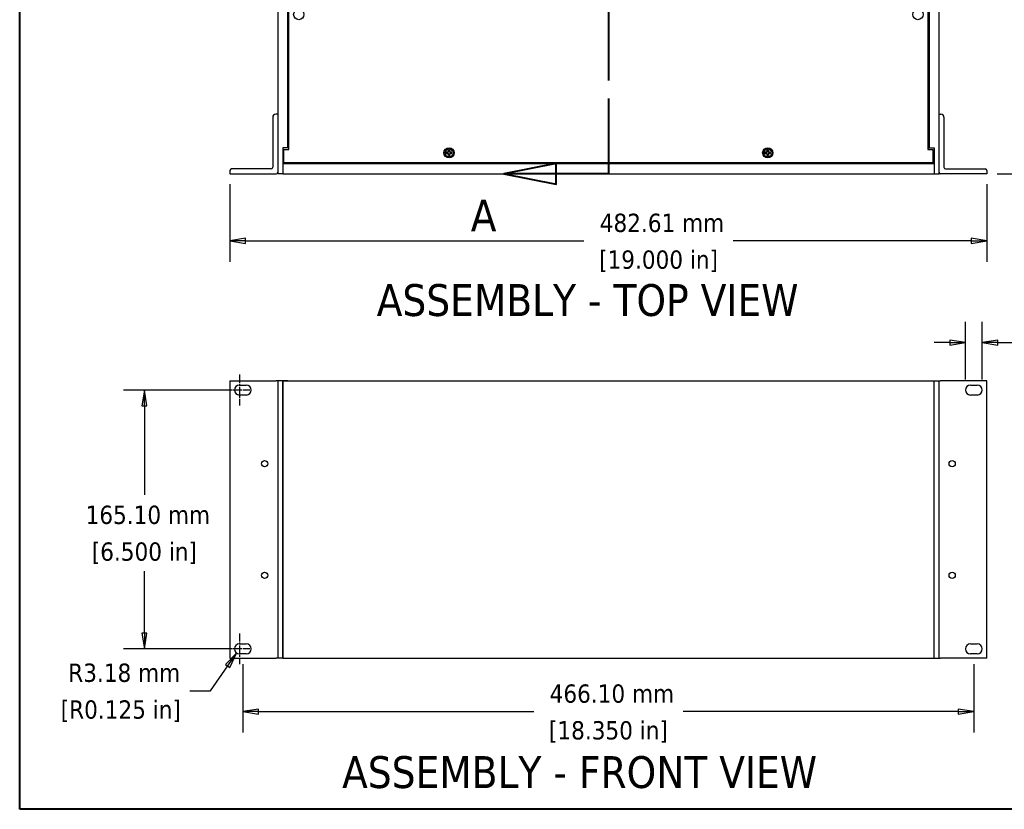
# Model space of a CAD drawing. Header units: millimetres. Extents: x 64 to 1798, y 64 to 1387.
# Tile 1 of 65: x 64 to 692, y 64 to 568. Entities that reach past the tile are written whole.
import ezdxf

# ---------------------------------------------------------------- set-up
doc = ezdxf.new("R2010")
doc.units = ezdxf.units.MM
doc.header["$LTSCALE"] = 6.666667
doc.linetypes.add('CHAIN', pattern=[0.7087, 0.4724, -0.0591, 0.1181, -0.0591])
doc.linetypes.add('DOUBLE_DASH_CHAIN', pattern=[1.2403, 0.6614, -0.0827, 0.1654, -0.0827, 0.1654, -0.0827])
for name, color, linetype, lineweight in [('Border (ANSI)', 7, 'Continuous', 40), ('Center Mark (ANSI)', 7, 'Continuous', 25), ('Dimension (ANSI)', 7, 'Continuous', 25), ('Section Line (ANSI)', 7, 'DOUBLE_DASH_CHAIN', 40), ('Symbol (ANSI)', 7, 'Continuous', 25), ('Visible (ANSI)', 7, 'Continuous', 25)]:
    doc.layers.add(name, color=color, linetype=linetype, lineweight=lineweight)
doc.styles.add('Note Text (ANSI)', font='tahoma.ttf')
doc.styles.add('Note Text (ANSI) - 3DA', font='tahoma.ttf')
doc.dimstyles.new('Default - mm (ANSI)', dxfattribs={"dimscale": 6.666667, "dimtxt": 1.75, "dimasz": 1.5, "dimexe": 2, "dimexo": 1, "dimgap": 0.8, "dimtad": 0, "dimtih": 1, "dimtoh": 1, "dimrnd": 1e-08, "dimzin": 0, "dimdsep": 46, "dimtxsty": 'Note Text (ANSI)', "dimblk": 'Filled-2', "dimcen": 0.09, "dimdle": 10, "dimclrd": 256, "dimclre": 256, "dimclrt": 256, "dimadec": 1, "dimazin": 0, "dimtfac": 1.741714, "dimtofl": 0, "dimtmove": 0, "dimatfit": 3, "dimldrblk": 'Filled-1', "dimfxl": 1, "dimtolj": 1, "dimtzin": 0, "dimlwd": -1, "dimlwe": -1, "dimarcsym": 0})

# ---------------------------------------------------------------- blocks, each defined once
blk = doc.blocks.new('Borders Default Border')
at = {"layer": 'Border (ANSI)', "flags": 128}
blk.add_lwpolyline([(9.652, 9.652), (9.652, 206.248), (269.748, 206.248), (269.748, 9.652), (9.652, 9.652)], dxfattribs=at)
blk = doc.blocks.new('2dTransSection0')
at = {"layer": 'Section Line (ANSI)', "linetype": 'DOUBLE_DASH_CHAIN', "ltscale": 12.351448}
blk.add_line((65.955, 154.268), (65.955, 70.451), dxfattribs=at)
at = {"layer": 'Section Line (ANSI)', "linetype": 'Continuous'}
for p, q in [((65.955, 77.671), (65.955, 70.451)), ((60.955, 71.451), (55.955, 70.451)), ((60.955, 69.451), (60.955, 71.451)), ((60.955, 70.451), (55.955, 70.451)), ((55.955, 70.451), (60.955, 69.451)), ((65.955, 70.451), (60.955, 70.451))]:
    blk.add_line(p, q, dxfattribs=at)
at = {"layer": 'Section Line (ANSI)', "linetype": 'Continuous', "flags": 128}
blk.add_lwpolyline([(60.955, 71.451), (55.955, 70.451), (60.955, 69.451), (60.955, 71.451)], dxfattribs=at)
at = {"layer": 'Section Line (ANSI)'}
blk.add_solid([(60.955, 71.451), (55.955, 70.451), (60.955, 69.451), (60.955, 71.451)], dxfattribs=at)
at = {"layer": 'Section Line (ANSI)', "insert": (52.79, 64.949), "char_height": 3.048, "attachment_point": 7, "style": 'Note Text (ANSI) - 3DA'}
blk.add_mtext('A', dxfattribs=at)
blk = doc.blocks.new('Filled-2')
at = {"color": 0}
for p, q in [((0, 0), (-1, 0.167)), ((-1, 0.167), (-1, -0.167)), ((-1, 0), (0, 0)), ((-1, -0.167), (0, 0))]:
    blk.add_line(p, q, dxfattribs=at)
at = {"color": 0, "flags": 128}
blk.add_lwpolyline([(-1, -0.167), (0, 0), (-1, 0.167), (-1, -0.167)], dxfattribs=at)
at = {"color": 0}
blk.add_solid([(-1, -0.167), (0, 0), (-1, 0.167), (-1, -0.167)], dxfattribs=at)
blk = doc.blocks.new('*D9')
at = {"layer": 'Defpoints', "color": 0, "transparency": 16777216}
for p in [(198.39, 469.67), (681, 469.67), (681, 426.9)]:
    blk.add_point(p, dxfattribs=at)
at = {"layer": 'Dimension (ANSI)', "transparency": 16777216}
for p, q in [((198.39, 463.01), (198.39, 413.56)), ((681, 463.01), (681, 413.56)), ((208.39, 426.9), (424.05, 426.9)), ((671, 426.9), (519.36, 426.9))]:
    blk.add_line(p, q, dxfattribs=at)
at = {"layer": 'Dimension (ANSI)', "transparency": 16777216, "xscale": 10, "yscale": 10, "zscale": 10, "rotation": 180}
blk.add_blockref('Filled-2', (198.39, 426.9), dxfattribs=at)
at = {"layer": 'Dimension (ANSI)', "transparency": 16777216, "xscale": 10, "yscale": 10, "zscale": 10}
blk.add_blockref('Filled-2', (681, 426.9), dxfattribs=at)
at = {"layer": 'Dimension (ANSI)', "transparency": 16777216, "char_height": 11.6667, "attachment_point": 5, "style": 'Note Text (ANSI)'}
for s, insert in [('\\A1; 482.61 mm', (471.7, 438.33)), ('\\A1;[19.000 in]', (471.7, 413.93))]:
    blk.add_mtext(s, dxfattribs=dict(at, insert=insert))
blk = doc.blocks.new('Filled-1')
at = {"color": 0}
for p, q in [((0, 0), (-1, 0.333)), ((-1, 0.333), (-1, -0.333)), ((-1, 0), (0, 0)), ((-1, -0.333), (0, 0))]:
    blk.add_line(p, q, dxfattribs=at)
at = {"color": 0, "flags": 128}
blk.add_lwpolyline([(-1, -0.333), (0, 0), (-1, 0.333), (-1, -0.333)], dxfattribs=at)
at = {"color": 0}
blk.add_solid([(-1, -0.333), (0, 0), (-1, 0.333), (-1, -0.333)], dxfattribs=at)
blk = doc.blocks.new('*D10')
at = {"layer": 'Defpoints', "color": 0, "transparency": 16777216}
for p in [(650.52, 1028.45), (788.39, 1028.45), (681, 469.67)]:
    blk.add_point(p, dxfattribs=at)
at = {"layer": 'Dimension (ANSI)', "transparency": 16777216}
for p, q in [((657.19, 1028.45), (801.73, 1028.45)), ((788.39, 1018.45), (788.39, 773.46)), ((788.39, 479.67), (788.39, 724.67)), ((687.67, 469.67), (801.73, 469.67))]:
    blk.add_line(p, q, dxfattribs=at)
at = {"layer": 'Dimension (ANSI)', "transparency": 16777216, "xscale": 10, "yscale": 10, "zscale": 10}
for p, rotation in [((788.39, 1028.45), 90), ((788.39, 469.67), 270)]:
    blk.add_blockref('Filled-2', p, dxfattribs=dict(at, rotation=rotation))
at = {"layer": 'Dimension (ANSI)', "transparency": 16777216, "char_height": 11.6667, "attachment_point": 5, "style": 'Note Text (ANSI)'}
for s, insert in [('\\A1; 558.78 mm', (788.39, 760.5)), ('\\A1;[21.999 in]', (788.39, 736.1))]:
    blk.add_mtext(s, dxfattribs=dict(at, insert=insert))
blk = doc.blocks.new('*D19')
at = {"layer": 'Defpoints', "color": 0, "transparency": 16777216}
for p in [(206.65, 163.49), (672.75, 163.49), (206.65, 126.66)]:
    blk.add_point(p, dxfattribs=at)
at = {"layer": 'Dimension (ANSI)', "transparency": 16777216}
for p, q in [((206.65, 156.83), (206.65, 113.33)), ((672.75, 156.83), (672.75, 113.33)), ((216.65, 126.66), (392.09, 126.66)), ((662.75, 126.66), (487.39, 126.66))]:
    blk.add_line(p, q, dxfattribs=at)
at = {"layer": 'Dimension (ANSI)', "transparency": 16777216, "xscale": 10, "yscale": 10, "zscale": 10, "rotation": 180}
blk.add_blockref('Filled-2', (206.65, 126.66), dxfattribs=at)
at = {"layer": 'Dimension (ANSI)', "transparency": 16777216, "xscale": 10, "yscale": 10, "zscale": 10}
blk.add_blockref('Filled-2', (672.75, 126.66), dxfattribs=at)
at = {"layer": 'Dimension (ANSI)', "transparency": 16777216, "char_height": 11.6667, "attachment_point": 5, "style": 'Note Text (ANSI)'}
for s, insert in [('\\A1; 466.10 mm', (439.74, 138.06)), ('\\A1;[18.350 in]', (439.74, 113.69))]:
    blk.add_mtext(s, dxfattribs=dict(at, insert=insert))
blk = doc.blocks.new('*D20')
at = {"layer": 'Defpoints', "color": 0, "transparency": 16777216}
for p in [(202.66, 164.05), (204.46, 166.67)]:
    blk.add_point(p, dxfattribs=at)
at = {"layer": 'Dimension (ANSI)', "transparency": 16777216}
for p, q in [((186.02, 139.92), (196.98, 155.82)), ((172.73, 139.92), (186.02, 139.92))]:
    blk.add_line(p, q, dxfattribs=at)
at = {"layer": 'Dimension (ANSI)', "transparency": 16777216, "xscale": 10, "yscale": 10, "zscale": 10, "rotation": 55.42032298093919}
blk.add_blockref('Filled-2', (202.66, 164.05), dxfattribs=at)
at = {"layer": 'Dimension (ANSI)', "transparency": 16777216, "char_height": 11.6667, "attachment_point": 5, "style": 'Note Text (ANSI)'}
for s, insert in [('\\A1; R3.18 mm', (128.81, 151.35)), ('\\A1;[R0.125 in]', (128.81, 126.95))]:
    blk.add_mtext(s, dxfattribs=dict(at, insert=insert))
blk = doc.blocks.new('*D21')
at = {"layer": 'Defpoints', "color": 0, "transparency": 16777216}
for p in [(143.85, 331.77), (201.29, 331.77), (201.29, 166.67)]:
    blk.add_point(p, dxfattribs=at)
at = {"layer": 'Dimension (ANSI)', "transparency": 16777216}
for p, q in [((194.62, 331.77), (130.52, 331.77)), ((143.85, 321.77), (143.85, 265.04)), ((143.85, 176.67), (143.85, 216.3)), ((194.62, 166.67), (130.52, 166.67))]:
    blk.add_line(p, q, dxfattribs=at)
at = {"layer": 'Dimension (ANSI)', "transparency": 16777216, "xscale": 10, "yscale": 10, "zscale": 10}
for p, rotation in [((143.85, 331.77), 90), ((143.85, 166.67), 270)]:
    blk.add_blockref('Filled-2', p, dxfattribs=dict(at, rotation=rotation))
at = {"layer": 'Dimension (ANSI)', "transparency": 16777216, "char_height": 11.6667, "attachment_point": 5, "style": 'Note Text (ANSI)'}
for s, insert in [('\\A1; 165.10 mm', (143.85, 252.08)), ('\\A1;[6.500 in]', (143.85, 227.7))]:
    blk.add_mtext(s, dxfattribs=dict(at, insert=insert))
blk = doc.blocks.new('*D22')
at = {"layer": 'Defpoints', "color": 0, "transparency": 16777216}
for p in [(678.11, 362.03), (667.39, 331.77), (678.11, 331.77)]:
    blk.add_point(p, dxfattribs=at)
at = {"layer": 'Dimension (ANSI)', "transparency": 16777216}
for p, q in [((667.39, 338.43), (667.39, 375.37)), ((678.11, 338.43), (678.11, 375.37)), ((657.39, 362.03), (647.39, 362.03)), ((688.11, 362.03), (698.11, 362.03))]:
    blk.add_line(p, q, dxfattribs=at)
at = {"layer": 'Dimension (ANSI)', "transparency": 16777216, "xscale": 10, "yscale": 10, "zscale": 10}
blk.add_blockref('Filled-2', (667.39, 362.03), dxfattribs=at)
at = {"layer": 'Dimension (ANSI)', "transparency": 16777216, "xscale": 10, "yscale": 10, "zscale": 10, "rotation": 180}
blk.add_blockref('Filled-2', (678.11, 362.03), dxfattribs=at)
at = {"layer": 'Dimension (ANSI)', "transparency": 16777216, "char_height": 11.6667, "attachment_point": 5, "style": 'Note Text (ANSI)'}
for s, insert in [('\\A1; 10.72 mm', (741.38, 373.44)), ('\\A1;[0.422 in]', (741.38, 349.07))]:
    blk.add_mtext(s, dxfattribs=dict(at, insert=insert))

msp = doc.modelspace()

# ---------------------------------------------------------------- linework, layer by layer
at = {"layer": 'Center Mark (ANSI)', "linetype": 'CHAIN', "ltscale": 1.640088}
for p, q in [((204.462, 341.6098), (204.462, 321.9264)), ((204.462, 176.5098), (204.462, 156.8264))]:
    msp.add_line(p, q, dxfattribs=at)
at = {"layer": 'Center Mark (ANSI)', "linetype": 'CHAIN', "ltscale": 1.37552}
for p, q in [((211.1287, 331.7681), (194.6204, 331.7681)), ((211.1287, 166.6681), (194.6204, 166.6681))]:
    msp.add_line(p, q, dxfattribs=at)
at = {"layer": 'Visible (ANSI)'}
for p, q in [((228.872, 1028.454), (228.872, 469.674)), ((650.522, 469.674), (650.522, 1028.454)), ((235.222, 486.174), (235.222, 1011.954)), ((235.9763, 485.1453), (235.9763, 1012.9827)), ((643.4177, 1012.9827), (643.4177, 485.1453)), ((644.172, 1011.954), (644.172, 486.174)), ((225.697, 505.774), (225.697, 473.849)), ((228.872, 507.774), (227.697, 507.774)), ((650.522, 507.774), (651.697, 507.774)), ((653.697, 505.774), (653.697, 473.849)), ((235.222, 486.174), (232.047, 486.174)), ((232.047, 486.174), (232.047, 469.674)), ((232.8013, 476.7633), (232.8013, 485.1453)), ((232.8013, 485.1453), (235.9763, 485.1453)), ((235.9763, 486.174), (235.222, 486.174)), ((337.0382, 483.4215), (336.3384, 483.4215)), ((337.5331, 483.6264), (337.0382, 483.4215)), ((337.0546, 483.3388), (337.0382, 483.4215)), ((337.738, 484.1213), (337.5331, 483.6264)), ((337.6283, 483.5312), (337.5331, 483.6264)), ((337.738, 484.8211), (337.738, 484.1213)), ((337.8207, 484.1049), (337.738, 484.1213)), ((338.3734, 484.1049), (338.456, 484.1213)), ((338.456, 484.1213), (338.456, 484.8211)), ((338.661, 483.6264), (338.456, 484.1213)), ((338.5657, 483.5312), (338.661, 483.6264)), ((339.1558, 483.4215), (338.661, 483.6264)), ((339.1394, 483.3388), (339.1558, 483.4215)), ((339.8557, 483.4215), (339.1558, 483.4215)), ((540.2382, 483.4215), (539.5384, 483.4215)), ((540.7331, 483.6264), (540.2382, 483.4215)), ((540.2546, 483.3388), (540.2382, 483.4215)), ((540.938, 484.1213), (540.7331, 483.6264)), ((540.8283, 483.5312), (540.7331, 483.6264)), ((540.938, 484.8211), (540.938, 484.1213)), ((541.0207, 484.1049), (540.938, 484.1213)), ((541.5734, 484.1049), (541.656, 484.1213)), ((541.656, 484.1213), (541.656, 484.8211)), ((541.861, 483.6264), (541.656, 484.1213)), ((541.7657, 483.5312), (541.861, 483.6264)), ((542.3558, 483.4215), (541.861, 483.6264)), ((542.3394, 483.3388), (542.3558, 483.4215)), ((543.0557, 483.4215), (542.3558, 483.4215)), ((643.4177, 486.174), (644.172, 486.174)), ((643.4177, 485.1453), (646.5927, 485.1453)), ((644.172, 486.174), (647.347, 486.174)), ((646.5927, 485.1453), (646.5927, 476.7633)), ((647.347, 486.174), (647.347, 469.674)), ((232.8013, 477.294), (232.047, 477.294)), ((336.3384, 482.7035), (337.0382, 482.7035)), ((337.0546, 482.7861), (337.0382, 482.7035)), ((337.0382, 482.7035), (337.5331, 482.4985)), ((337.6283, 482.5938), (337.5331, 482.4985)), ((337.5331, 482.4985), (337.738, 482.0036)), ((337.8207, 482.0201), (337.738, 482.0036)), ((337.738, 482.0036), (337.738, 481.3038)), ((338.3734, 482.0201), (338.456, 482.0036)), ((338.456, 482.0036), (338.661, 482.4985)), ((338.456, 481.3038), (338.456, 482.0036)), ((338.5657, 482.5938), (338.661, 482.4985)), ((338.661, 482.4985), (339.1558, 482.7035)), ((339.1394, 482.7861), (339.1558, 482.7035)), ((339.1558, 482.7035), (339.8557, 482.7035)), ((539.5384, 482.7035), (540.2382, 482.7035)), ((540.2546, 482.7861), (540.2382, 482.7035)), ((540.2382, 482.7035), (540.7331, 482.4985)), ((540.8283, 482.5938), (540.7331, 482.4985)), ((540.7331, 482.4985), (540.938, 482.0036)), ((541.0207, 482.0201), (540.938, 482.0036)), ((540.938, 482.0036), (540.938, 481.3038)), ((541.5734, 482.0201), (541.656, 482.0036)), ((541.656, 482.0036), (541.861, 482.4985)), ((541.656, 481.3038), (541.656, 482.0036)), ((541.7657, 482.5938), (541.861, 482.4985)), ((541.861, 482.4985), (542.3558, 482.7035)), ((542.3394, 482.7861), (542.3558, 482.7035)), ((542.3558, 482.7035), (543.0557, 482.7035)), ((647.347, 477.294), (646.5927, 477.294)), ((198.392, 471.849), (198.392, 469.674)), ((224.697, 472.849), (199.392, 472.849)), ((647.347, 476.024), (232.047, 476.024)), ((646.5927, 476.7633), (232.8013, 476.7633)), ((654.697, 472.849), (680.002, 472.849)), ((681.002, 471.849), (681.002, 469.674)), ((198.392, 469.674), (227.872, 469.674)), ((232.047, 469.674), (228.872, 469.674)), ((232.047, 469.674), (647.347, 469.674)), ((647.347, 469.674), (650.522, 469.674)), ((681.002, 469.674), (651.522, 469.674)), ((198.392, 337.7371), (198.392, 160.6991)), ((198.392, 337.7371), (227.872, 337.7371)), ((204.462, 334.9431), (208.832, 334.9431)), ((228.872, 337.7371), (227.872, 337.7371)), ((232.047, 337.7467), (228.872, 337.7467)), ((228.872, 337.7467), (228.872, 160.7087)), ((235.222, 337.7467), (232.047, 337.7467)), ((232.047, 337.7467), (232.047, 160.7087)), ((232.047, 337.7337), (647.347, 337.7337)), ((232.047, 160.6957), (232.047, 337.7337)), ((235.222, 337.7337), (235.222, 337.7467)), ((644.172, 337.7467), (647.347, 337.7467)), ((644.172, 337.7337), (644.172, 337.7467)), ((647.347, 337.7467), (650.522, 337.7467)), ((647.347, 160.7087), (647.347, 337.7467)), ((647.347, 160.6957), (647.347, 337.7337)), ((650.522, 160.7087), (650.522, 337.7467)), ((650.522, 337.7371), (651.522, 337.7371)), ((681.002, 337.7371), (651.522, 337.7371)), ((670.562, 334.9431), (674.932, 334.9431)), ((681.002, 160.6991), (681.002, 337.7371)), ((208.832, 328.5931), (204.462, 328.5931)), ((674.932, 328.5931), (670.562, 328.5931)), ((204.462, 169.8431), (208.832, 169.8431)), ((670.562, 169.8431), (674.932, 169.8431)), ((208.832, 163.4931), (204.462, 163.4931)), ((674.932, 163.4931), (670.562, 163.4931)), ((198.392, 160.6991), (227.872, 160.6991)), ((228.872, 160.6991), (227.872, 160.6991)), ((228.872, 160.7087), (228.872, 160.6991)), ((232.047, 160.7087), (228.872, 160.7087)), ((232.047, 160.6957), (647.347, 160.6957)), ((647.347, 160.7087), (650.522, 160.7087)), ((650.522, 160.6991), (650.522, 160.7087)), ((650.522, 160.6991), (651.522, 160.6991)), ((681.002, 160.6991), (651.522, 160.6991))]:
    msp.add_line(p, q, dxfattribs=at)
for centre, radius in [((242.2755, 571.264), 3.2512), ((637.1185, 571.264), 3.2512), ((338.097, 483.0625), 3.2512), ((338.097, 483.0625), 2.54), ((541.297, 483.0625), 3.2512), ((541.297, 483.0625), 2.54), ((220.49, 284.7781), 1.9939), ((658.904, 284.7781), 1.9939), ((220.49, 213.6581), 1.9939), ((658.904, 213.6581), 1.9939)]:
    msp.add_circle(centre, radius, dxfattribs=at)
for centre, radius, start, end in [((227.697, 505.774), 2, 90, 180), ((651.697, 505.774), 2, 0, 90), ((338.097, 483.0625), 1.7949, 168.463041, 191.536959), ((338.097, 483.0625), 1.7949, 78.463041, 101.536959), ((338.097, 483.0625), 1.7483, 78.6603846, 101.3396154), ((338.097, 483.0625), 1.7949, 348.463041, 11.536959), ((541.297, 483.0625), 1.7949, 168.463041, 191.536959), ((541.297, 483.0625), 1.7949, 78.463041, 101.536959), ((541.297, 483.0625), 1.7483, 78.6603846, 101.3396154), ((541.297, 483.0625), 1.7949, 348.463041, 11.536959), ((338.097, 483.0625), 1.7483, 168.6603846, 191.3396154), ((338.097, 483.0625), 1.7949, 258.463041, 281.536959), ((338.097, 483.0625), 1.7483, 258.6603846, 281.3396154), ((338.097, 483.0625), 1.7483, 348.6603846, 11.3396154), ((541.297, 483.0625), 1.7483, 168.6603846, 191.3396154), ((541.297, 483.0625), 1.7949, 258.463041, 281.536959), ((541.297, 483.0625), 1.7483, 258.6603846, 281.3396154), ((541.297, 483.0625), 1.7483, 348.6603846, 11.3396154), ((199.392, 471.849), 1, 90, 180), ((224.697, 473.849), 1, 270, 0), ((654.697, 473.849), 1, 180, 270), ((680.002, 471.849), 1, 0, 90), ((227.872, 470.674), 1, 270, 0), ((651.522, 470.674), 1, 180, 270), ((204.462, 331.7681), 3.175, 90, 270), ((208.832, 331.7681), 3.175, 270, 90), ((670.562, 331.7681), 3.175, 90, 270), ((674.932, 331.7681), 3.175, 270, 90), ((204.462, 166.6681), 3.175, 90, 270), ((208.832, 166.6681), 3.175, 270, 90), ((670.562, 166.6681), 3.175, 90, 270), ((674.932, 166.6681), 3.175, 270, 90)]:
    msp.add_arc(centre, radius, start, end, dxfattribs=at)
for points, weights in [([(336.3829, 483.4062), (336.3609, 483.4137), (336.3384, 483.4215)], [1.01218915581, 1.01172679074, 1.01110160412]), ([(337.0546, 483.3388), (337.4169, 483.4539), (337.6283, 483.5312)], [2.07391766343, 2.6044802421, 2.81776863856]), ([(337.6283, 483.5312), (337.7056, 483.7426), (337.8207, 484.1049)], [2.81776863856, 2.60448024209, 2.07391766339]), ([(337.7533, 484.7766), (337.7457, 484.7986), (337.738, 484.8211)], [1.01218915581, 1.01172679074, 1.01110160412]), ([(337.8207, 484.1049), (337.7952, 484.3602), (337.7533, 484.7766)], [2.37346205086, 1.9683578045, 1.53696783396]), ([(338.4408, 484.7766), (338.3988, 484.3602), (338.3734, 484.1049)], [1.53696783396, 1.9683578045, 2.37346205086]), ([(338.3734, 484.1049), (338.4885, 483.7426), (338.5657, 483.5312)], [2.07391766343, 2.6044802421, 2.81776863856]), ([(338.4408, 484.7766), (338.4483, 484.7986), (338.456, 484.8211)], [1.01218915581, 1.01172679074, 1.01110160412]), ([(338.5657, 483.5312), (338.7771, 483.4539), (339.1394, 483.3388)], [2.81776863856, 2.60448024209, 2.07391766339]), ([(339.8112, 483.4062), (339.8331, 483.4137), (339.8557, 483.4215)], [1.01218915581, 1.01172679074, 1.01110160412]), ([(539.5829, 483.4062), (539.5609, 483.4137), (539.5384, 483.4215)], [1.01218915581, 1.01172679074, 1.01110160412]), ([(540.2546, 483.3388), (540.6169, 483.4539), (540.8283, 483.5312)], [2.07391766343, 2.6044802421, 2.81776863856]), ([(540.8283, 483.5312), (540.9056, 483.7426), (541.0207, 484.1049)], [2.81776863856, 2.60448024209, 2.07391766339]), ([(540.9533, 484.7766), (540.9457, 484.7986), (540.938, 484.8211)], [1.01218915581, 1.01172679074, 1.01110160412]), ([(541.0207, 484.1049), (540.9952, 484.3602), (540.9533, 484.7766)], [2.37346205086, 1.9683578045, 1.53696783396]), ([(541.6408, 484.7766), (541.5988, 484.3602), (541.5734, 484.1049)], [1.53696783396, 1.9683578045, 2.37346205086]), ([(541.5734, 484.1049), (541.6885, 483.7426), (541.7657, 483.5312)], [2.07391766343, 2.6044802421, 2.81776863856]), ([(541.6408, 484.7766), (541.6483, 484.7986), (541.656, 484.8211)], [1.01218915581, 1.01172679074, 1.01110160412]), ([(541.7657, 483.5312), (541.9771, 483.4539), (542.3394, 483.3388)], [2.81776863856, 2.60448024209, 2.07391766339]), ([(543.0112, 483.4062), (543.0331, 483.4137), (543.0557, 483.4215)], [1.01218915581, 1.01172679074, 1.01110160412]), ([(336.3829, 482.7187), (336.3609, 482.7112), (336.3384, 482.7035)], [1.01218915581, 1.01172679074, 1.01110160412]), ([(336.3829, 483.4062), (336.7993, 483.3643), (337.0546, 483.3388)], [1.53696783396, 1.9683578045, 2.37346205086]), ([(337.0546, 482.7861), (336.7993, 482.7606), (336.3829, 482.7187)], [2.37346205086, 1.9683578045, 1.53696783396]), ([(337.6283, 482.5938), (337.4169, 482.671), (337.0546, 482.7861)], [2.81776863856, 2.60448024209, 2.07391766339]), ([(337.8207, 482.0201), (337.7056, 482.3824), (337.6283, 482.5938)], [2.07391766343, 2.6044802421, 2.81776863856]), ([(337.7533, 481.3483), (337.7457, 481.3263), (337.738, 481.3038)], [1.01218915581, 1.01172679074, 1.01110160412]), ([(337.7533, 481.3483), (337.7952, 481.7648), (337.8207, 482.0201)], [1.53696783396, 1.9683578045, 2.37346205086]), ([(338.5657, 482.5938), (338.4885, 482.3824), (338.3734, 482.0201)], [2.81776863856, 2.6044802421, 2.07391766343]), ([(338.3734, 482.0201), (338.3988, 481.7648), (338.4408, 481.3483)], [2.37346205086, 1.9683578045, 1.53696783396]), ([(338.4408, 481.3483), (338.4483, 481.3263), (338.456, 481.3038)], [1.01218915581, 1.01172679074, 1.01110160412]), ([(339.1394, 482.7861), (338.7771, 482.671), (338.5657, 482.5938)], [2.07391766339, 2.60448024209, 2.81776863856]), ([(339.1394, 483.3388), (339.3947, 483.3643), (339.8112, 483.4062)], [2.37346205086, 1.9683578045, 1.53696783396]), ([(339.8112, 482.7187), (339.3947, 482.7606), (339.1394, 482.7861)], [1.53696783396, 1.9683578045, 2.37346205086]), ([(339.8112, 482.7187), (339.8331, 482.7112), (339.8557, 482.7035)], [1.01218915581, 1.01172679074, 1.01110160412]), ([(539.5829, 482.7187), (539.5609, 482.7112), (539.5384, 482.7035)], [1.01218915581, 1.01172679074, 1.01110160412]), ([(539.5829, 483.4062), (539.9993, 483.3643), (540.2546, 483.3388)], [1.53696783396, 1.9683578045, 2.37346205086]), ([(540.2546, 482.7861), (539.9993, 482.7606), (539.5829, 482.7187)], [2.37346205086, 1.9683578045, 1.53696783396]), ([(540.8283, 482.5938), (540.6169, 482.671), (540.2546, 482.7861)], [2.81776863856, 2.60448024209, 2.07391766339]), ([(541.0207, 482.0201), (540.9056, 482.3824), (540.8283, 482.5938)], [2.07391766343, 2.6044802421, 2.81776863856]), ([(540.9533, 481.3483), (540.9457, 481.3263), (540.938, 481.3038)], [1.01218915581, 1.01172679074, 1.01110160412]), ([(540.9533, 481.3483), (540.9952, 481.7648), (541.0207, 482.0201)], [1.53696783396, 1.9683578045, 2.37346205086]), ([(541.7657, 482.5938), (541.6885, 482.3824), (541.5734, 482.0201)], [2.81776863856, 2.6044802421, 2.07391766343]), ([(541.5734, 482.0201), (541.5988, 481.7648), (541.6408, 481.3483)], [2.37346205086, 1.9683578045, 1.53696783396]), ([(541.6408, 481.3483), (541.6483, 481.3263), (541.656, 481.3038)], [1.01218915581, 1.01172679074, 1.01110160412]), ([(542.3394, 482.7861), (541.9771, 482.671), (541.7657, 482.5938)], [2.07391766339, 2.60448024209, 2.81776863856]), ([(542.3394, 483.3388), (542.5947, 483.3643), (543.0112, 483.4062)], [2.37346205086, 1.9683578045, 1.53696783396]), ([(543.0112, 482.7187), (542.5947, 482.7606), (542.3394, 482.7861)], [1.53696783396, 1.9683578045, 2.37346205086]), ([(543.0112, 482.7187), (543.0331, 482.7112), (543.0557, 482.7035)], [1.01218915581, 1.01172679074, 1.01110160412])]:
    msp.add_rational_spline(points, weights, degree=2, dxfattribs=at)

# ---------------------------------------------------------------- block references
at = {"xscale": 6.666666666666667, "yscale": 6.666666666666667, "zscale": 6.666666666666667}
msp.add_blockref('Borders Default Border', (0, 0), dxfattribs=at)
at = {"layer": 'Section Line (ANSI)', "xscale": 6.666666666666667, "yscale": 6.666666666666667, "zscale": 6.666666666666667}
msp.add_blockref('2dTransSection0', (0, 0), dxfattribs=at)

# ---------------------------------------------------------------- texts
at = {"layer": 'Symbol (ANSI)', "char_height": 20.32, "attachment_point": 7, "style": 'Note Text (ANSI) - 3DA'}
for s, insert in [('ASSEMBLY - TOP VIEW', (291.9797, 378.6338)), ('ASSEMBLY - FRONT VIEW', (269.9082, 77.5443))]:
    msp.add_mtext(s, dxfattribs=dict(at, insert=insert))

# ---------------------------------------------------------------- dimensions: what is measured, and where the dimension line sits
at = {"layer": 'Dimension (ANSI)'}
for base, p1, p2, angle, text, override, picture, middle in [((788.3938, 1028.454), (681.002, 469.674), (650.522, 1028.454), 90, ' <> mm\\X[21.999 in]', {"dimgap": 0.8, "dimdec": 2, "dimpost": '', "dimtol": 0, "dimlim": 0, "dimtp": 0, "dimtm": 0, "dimtdec": 2, "dimatfit": 1}, '*D10', (788.3938, 749.064)), ((681.002, 426.8955), (198.392, 469.674), (681.002, 469.674), 180, ' <> mm\\X[19.000 in]', {"dimgap": 0.8, "dimtih": 0, "dimtoh": 0, "dimdec": 2, "dimpost": '', "dimtol": 0, "dimlim": 0, "dimtp": 0, "dimtm": 0, "dimtdec": 2, "dimatfit": 1}, '*D9', (471.7042, 426.8955)), ((678.107, 362.0347), (667.387, 331.7681), (678.107, 331.7681), 180, ' <> mm\\X[0.422 in]', {"dimgap": 0.8, "dimtih": 0, "dimtoh": 0, "dimdec": 2, "dimpost": '', "dimtol": 0, "dimlim": 0, "dimtp": 0, "dimtm": 0, "dimtdec": 2, "dimatfit": 1}, '*D22', (741.3786, 362.0347)), ((143.8542, 331.7681), (201.287, 166.6681), (201.287, 331.7681), 90, ' <> mm\\X[6.500 in]', {"dimgap": 0.8, "dimdec": 2, "dimpost": '', "dimtol": 0, "dimlim": 0, "dimtp": 0, "dimtm": 0, "dimtdec": 2, "dimatfit": 1}, '*D21', (143.8542, 240.6698)), ((206.647, 126.6586), (672.747, 163.4931), (206.647, 163.4931), 180, ' <> mm\\X[18.350 in]', {"dimgap": 0.8, "dimtih": 0, "dimtoh": 0, "dimdec": 2, "dimpost": '', "dimtol": 0, "dimlim": 0, "dimtp": 0, "dimtm": 0, "dimtdec": 2, "dimatfit": 1}, '*D19', (439.742, 126.6586))]:
    dim = msp.add_linear_dim(base=base, p1=p1, p2=p2, angle=angle, text=text, dimstyle='Default - mm (ANSI)', override=override, dxfattribs=at)
    dim.commit()
    dim.dimension.update_dxf_attribs({"geometry": picture, "text_midpoint": middle, "dimtype": 160})
dim = msp.add_radius_dim(center=(204.46202, 166.6681), mpoint=(202.66004, 164.05401), text=' <> mm\\X[R0.125 in]', dimstyle='Default - mm (ANSI)', override={"dimgap": 0.8, "dimdec": 2, "dimlfac": 1, "dimpost": '', "dimcen": 0, "dimtol": 0, "dimlim": 0, "dimtp": 0, "dimtm": 0, "dimtdec": 2}, dxfattribs=at)
dim.commit()
dim.dimension.update_dxf_attribs({"geometry": '*D20', "text_midpoint": (128.81483, 139.91731), "dimtype": 164})

doc.saveas('drawing.dxf')
